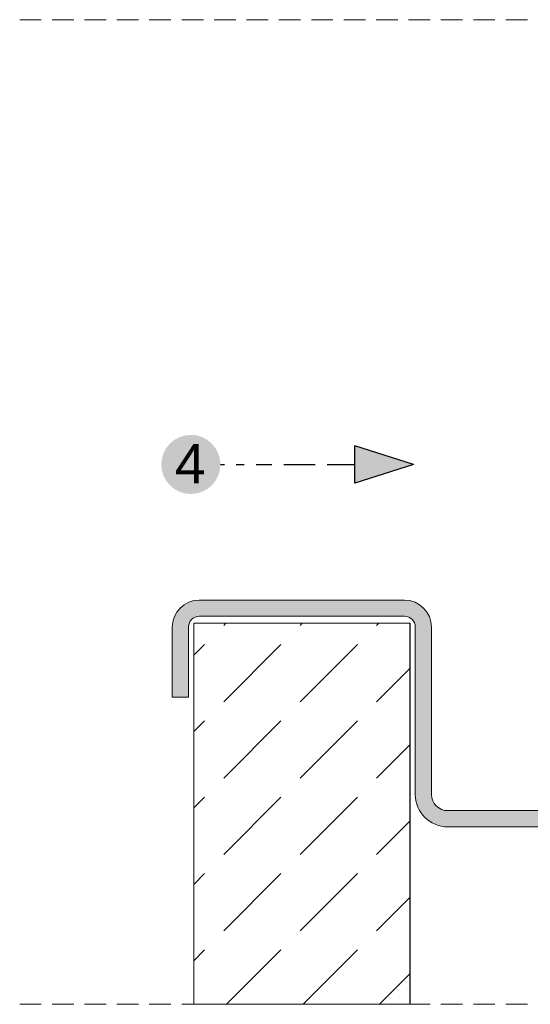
# Model space of a CAD drawing. Header units: millimetres. Extents: x -7814 to 55813, y 465 to 25965.
# Tile 96 of 112: x 51681 to 52154, y 16627 to 17539. Entities that reach past the tile are written whole.
import ezdxf

# ---------------------------------------------------------------- set-up
doc = ezdxf.new("R2010")
doc.units = ezdxf.units.MM
doc.linetypes.add('Hidden Line', pattern=[30.00000000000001, 20, -10.00000000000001])
for name, color, linetype, lineweight in [('2D - Ogolne5', 161, 'Continuous', 25), ('2D Drafting - General102', 254, 'Continuous', 13), ('2D Drafting - General2', 251, 'Continuous', 15), ('2D Drafting - General5', 161, 'Continuous', 25), ('2D Drafting - General81', 251, 'Continuous', 20), ('Opisy - Tekst121', 255, 'Continuous', 0)]:
    doc.layers.add(name, color=color, linetype=linetype, lineweight=lineweight)
doc.styles.add('GENERATED_STYLE_5', font='arial.ttf')

msp = doc.modelspace()

# ---------------------------------------------------------------- hatches: boundary and pattern name
at = {"layer": '2D - Ogolne5', "linetype": 'Continuous'}
msp.add_hatch(color=256, dxfattribs=at).paths.add_polyline_path([(51812.3591779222, 17127.2687745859, 0.9999999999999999), (51867.12718385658, 17127.2687745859, 0.9999999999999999)], flags=0)
at = {"layer": '2D Drafting - General102', "linetype": 'Continuous'}
h = msp.add_hatch(color=256, dxfattribs=at)
edge = h.paths.add_edge_path()
edge.add_line((52227.54745608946, 16821.62813233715), (52227.54745608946, 17076.47109321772))
edge.add_line((52227.54745608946, 17076.47109321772), (52212.54745608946, 17076.47109321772))
edge.add_line((52212.54745608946, 17076.47109321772), (52212.54745608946, 16821.62813233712))
edge.add_arc((52197.54745608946, 16821.62813233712), 15, -90, 0, ccw=False)
edge.add_line((52197.54745608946, 16806.62813233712), (52077.54745608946, 16806.62813233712))
edge.add_arc((52077.54745608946, 16821.62813233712), 15, 180, 270, ccw=False)
edge.add_line((52062.54745608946, 16821.62813233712), (52062.54745608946, 16976.62813233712))
edge.add_arc((52037.54745608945, 16976.62813233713), 25.00000000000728, 359.9999999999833, 449.9999999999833)
edge.add_line((52037.54745608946, 17001.62813233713), (51847.54745608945, 17001.62813233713))
edge.add_arc((51847.54745608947, 16976.62813233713), 25, 90.00000000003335, 180.0000000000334)
edge.add_line((51822.54745608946, 16976.62813233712), (51822.54745608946, 16911.62813233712))
edge.add_line((51822.54745608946, 16911.62813233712), (51837.54745608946, 16911.62813233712))
edge.add_line((51837.54745608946, 16911.62813233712), (51837.54745608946, 16976.62813233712))
edge.add_arc((51847.54745608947, 16976.62813233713), 10.00000000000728, 90.00000000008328, 180.0000000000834, ccw=False)
edge.add_line((51847.54745608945, 16986.62813233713), (52037.54745608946, 16986.62813233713))
edge.add_arc((52037.54745608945, 16976.62813233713), 10.00000000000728, -4.172306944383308e-11, 89.99999999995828, ccw=False)
edge.add_line((52047.54745608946, 16976.62813233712), (52047.54745608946, 16821.62813233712))
edge.add_arc((52077.54745608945, 16821.62813233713), 29.99999999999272, 180.0000000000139, 270.0000000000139)
edge.add_line((52077.54745608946, 16791.62813233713), (52197.54745608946, 16791.62813233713))
edge.add_arc((52197.54745608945, 16821.62813233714), 30.00000000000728, 270.0000000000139, 360.0000000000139)
at = {"layer": '2D Drafting - General5', "linetype": 'Continuous'}
msp.add_hatch(color=256, dxfattribs=at).paths.add_polyline_path([(51991.61998333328, 17144.54454517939), (51991.61998333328, 17109.99300399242), (52045.71869513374, 17127.2687745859)], flags=0)
at = {"layer": '2D Drafting - General81', "linetype": 'Continuous'}
h = msp.add_hatch(dxfattribs=at)
h.set_pattern_fill('BETON', color=256, style=0, pattern_type=2)
h.set_pattern_definition([(44.99999999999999, (100377.5941558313, -48429.32658651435), (-70.71067811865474, 70.71067811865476), [75, -25]), (44.99999999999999, (100377.5941558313, -48358.6159083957), (-70.71067811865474, 70.71067811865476), [75, -25])])
h.paths.add_polyline_path([(51842.54745608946, 16980.17872010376), (52042.54745608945, 16980.17872010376), (52042.54745608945, 16627.28250472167), (51842.54745608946, 16627.28250472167)])

# ---------------------------------------------------------------- linework, layer by layer
at = {"layer": '2D - Ogolne5', "linetype": 'Continuous'}
for p, q in [((52045.71869513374, 17127.2687745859), (51991.61998333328, 17144.54454517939)), ((51991.61998333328, 17109.99300399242), (51991.61998333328, 17144.54454517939)), ((51867.12718385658, 17127.2687745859), (51870.78682749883, 17127.2687745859)), ((51881.76575842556, 17127.2687745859), (51889.08504571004, 17127.2687745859)), ((51900.06397663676, 17127.2687745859), (51914.70255120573, 17127.2687745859)), ((51925.68148213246, 17127.2687745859), (51954.95863127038, 17127.2687745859)), ((51965.9375621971, 17127.2687745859), (51991.61998333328, 17127.2687745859)), ((52045.71869513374, 17127.2687745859), (51991.61998333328, 17109.99300399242))]:
    msp.add_line(p, q, dxfattribs=at)
at = {"layer": '2D Drafting - General2', "linetype": 'Hidden Line'}
for p, q in [((51681.29362146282, 17539.19691580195), (52699.53923662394, 17539.19691580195)), ((51681.29362146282, 16627.28250472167), (52699.53923662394, 16627.28250472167))]:
    msp.add_line(p, q, dxfattribs=at)
at = {"layer": '2D Drafting - General2', "linetype": 'Continuous'}
for p, q in [((52037.54745608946, 17001.62813233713), (51847.54745608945, 17001.62813233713)), ((52037.54745608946, 17001.62813233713), (51847.54745608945, 17001.62813233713)), ((51842.63445344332, 16980.17872010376), (52042.63445344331, 16980.17872010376)), ((51842.63445344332, 16980.17872010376), (51842.63445344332, 16627.28250472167)), ((52037.54745608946, 16986.62813233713), (51847.54745608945, 16986.62813233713)), ((52042.63445344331, 16980.17872010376), (52042.63445344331, 16627.28250472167)), ((51822.54745608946, 16911.62813233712), (51822.54745608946, 16976.62813233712)), ((51837.54745608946, 16911.62813233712), (51837.54745608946, 16976.62813233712)), ((52047.54745608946, 16821.62813233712), (52047.54745608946, 16976.62813233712)), ((52062.54745608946, 16821.62813233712), (52062.54745608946, 16976.62813233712)), ((51822.54745608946, 16911.62813233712), (51837.54745608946, 16911.62813233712)), ((52197.54745608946, 16806.62813233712), (52077.54745608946, 16806.62813233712)), ((52197.54745608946, 16791.62813233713), (52077.54745608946, 16791.62813233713))]:
    msp.add_line(p, q, dxfattribs=at)
at = {"layer": '2D Drafting - General2', "linetype": 'Continuous', "flags": 128}
msp.add_lwpolyline([(52227.54745608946, 16821.62813233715), (52227.54745608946, 17076.47109321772), (52212.54745608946, 17076.47109321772), (52212.54745608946, 16821.62813233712, -0.414213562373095), (52197.54745608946, 16806.62813233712), (52077.54745608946, 16806.62813233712, -0.414213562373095), (52062.54745608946, 16821.62813233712), (52062.54745608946, 16976.62813233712, 0.414213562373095), (52037.54745608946, 17001.62813233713), (51847.54745608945, 17001.62813233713, 0.414213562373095), (51822.54745608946, 16976.62813233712), (51822.54745608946, 16911.62813233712), (51837.54745608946, 16911.62813233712), (51837.54745608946, 16976.62813233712, -0.414213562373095), (51847.54745608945, 16986.62813233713), (52037.54745608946, 16986.62813233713, -0.414213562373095), (52047.54745608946, 16976.62813233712), (52047.54745608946, 16821.62813233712, 0.414213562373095), (52077.54745608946, 16791.62813233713), (52197.54745608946, 16791.62813233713, 0.414213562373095)], format="xyb", close=True, dxfattribs=at)
msp.add_lwpolyline([(51842.54745608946, 16980.17872010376), (52042.54745608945, 16980.17872010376), (52042.54745608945, 16627.28250472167), (51842.54745608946, 16627.28250472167)], close=True, dxfattribs=at)
at = {"layer": '2D Drafting - General2', "linetype": 'Continuous'}
for centre, radius, start, end in [((51847.54745608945, 16976.62813233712), 25, 90, 180), ((52037.54745608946, 16976.62813233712), 25, 0, 90), ((51847.54745608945, 16976.62813233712), 10.00000000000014, 90, 180), ((52037.54745608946, 16976.62813233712), 10.00000000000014, 0, 90), ((52077.54745608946, 16821.62813233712), 30.00000000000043, 180, 270), ((52077.54745608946, 16821.62813233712), 15.00000000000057, 180, 270)]:
    msp.add_arc(centre, radius, start, end, dxfattribs=at)

# ---------------------------------------------------------------- texts
at = {"layer": 'Opisy - Tekst121', "linetype": 'Continuous', "insert": (51824.95548445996, 17146.29430756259), "char_height": 36.49779614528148, "attachment_point": 1, "style": 'GENERATED_STYLE_5'}
msp.add_mtext('{4}', dxfattribs=at)

doc.saveas('drawing.dxf')
